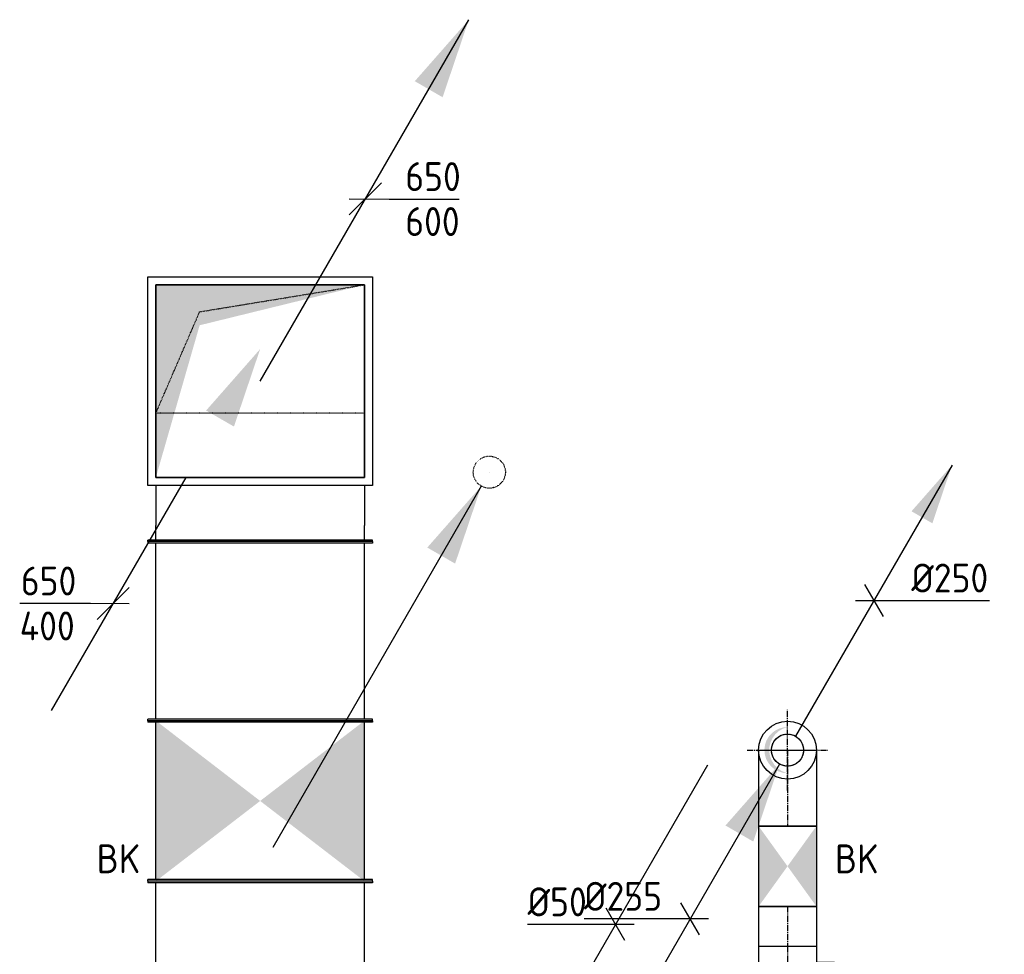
# Model space of a CAD drawing. Header units: millimetres. Extents: x -2770 to 48660, y -299 to 65946.
# Tile 23 of 39: x 24615 to 27682, y 25942 to 28853. Entities that reach past the tile are written whole.
import ezdxf

# ---------------------------------------------------------------- set-up
doc = ezdxf.new("R2010")
doc.units = ezdxf.units.MM
for name, pattern in [('2322121', [2000, 1000, 1000]), ('2322121_a', [2000, 1000, 1000]), ('CENTER2', [28.575, 19.05, -3.175, 3.175, -3.175]), ('SMALL_DASH', [1.5, 0.5, -1])]:
    doc.linetypes.add(name, pattern=pattern)
for name, color, linetype in [('WL524---', 4, '2322121'), ('WL570---_RETOUR', 4, 'SMALL_DASH'), ('WL570---_RETOUR_D', 4, 'Continuous'), ('WL570---_RETOUR_HL', 1, 'CENTER2'), ('WM524---', 1, 'Continuous'), ('WM570---', 1, 'Continuous'), ('WM570---_RETOUR', 1, 'Continuous'), ('WM570---_TOEVOER', 1, 'Continuous')]:
    doc.layers.add(name, color=color, linetype=linetype)
doc.styles.add('STABICAD-018', font='ISOCP.SHX', dxfattribs={"height": 90})
doc.styles.get("Standard").update_dxf_attribs({"font": 'arial.ttf'})

# ---------------------------------------------------------------- blocks, each defined once
blk = doc.blocks.new('*U471')
at = {"color": 0, "linetype": 'Continuous'}
for p, q in [((0, 350, -2625), (5, 350, -2625)), ((0, -350, -2625), (0, 350, -2625)), ((5, -350, -2625), (5, 350, -2625)), ((2319.5, 350, -2625), (2314.5, 350, -2625)), ((2314.5, -350, -2625), (2314.5, 350, -2625)), ((2319.5, -350, -2625), (2319.5, 350, -2625)), ((5, 325, -2625), (2314.5, 325, -2625)), ((5, -325, -2625), (2314.5, -325, -2625)), ((0, -350, -2625), (5, -350, -2625)), ((2319.5, -350, -2625), (2314.5, -350, -2625))]:
    blk.add_line(p, q, dxfattribs=at)
at = {"layer": 'WM570---_TOEVOER', "color": 2, "style": 'STABICAD-018'}
for tag, p in [('SECTIONCODE', (25213.7, 25009.2, 2625)), ('POSITIONCODE', (25213.7, 25009.2, 2625)), ('CODE', (25363.7, 23850, 2625))]:
    blk.add_attdef(tag, p, '', height=1.8, dxfattribs=at)
blk = doc.blocks.new('*U470')
at = {"linetype": 'Continuous'}
for points in [[(-250, 325), (250, 325), (0, 0)], [(-250, -325), (250, -325), (0, 0)]]:
    blk.add_hatch(color=2, dxfattribs=at).paths.add_polyline_path(points, flags=0)
at = {"color": 2, "linetype": 'Continuous'}
for p, q in [((-250, 350, -2625), (-245, 350, -2625)), ((-250, -350, -2625), (-250, 350, -2625)), ((-245, -350, -2625), (-245, 350, -2625)), ((250, 350, -2625), (245, 350, -2625)), ((245, -350, -2625), (245, 350, -2625)), ((250, -350, -2625), (250, 350, -2625)), ((-245, 325, -2625), (245, 325, -2625)), ((-245, -325, -2625), (245, -325, -2625)), ((-250, -350, -2625), (-245, -350, -2625)), ((250, -350, -2625), (245, -350, -2625))]:
    blk.add_line(p, q, dxfattribs=at)
at = {"layer": 'WM570---_TOEVOER', "color": 1, "style": 'STABICAD-018'}
for tag, p in [('PRODUCTCODE', (26388.7, 27444.5, 2625)), ('PRODUCTCODE2', (25363.7, 26419.5, 2625))]:
    blk.add_attdef(tag, p, '', height=1.8, dxfattribs=at)
at = {"layer": 'WM570---_TOEVOER', "color": 2, "style": 'STABICAD-018'}
for tag, p in [('CODE', (25363.7, 26519.5, 2625)), ('FREETEXT', (25363.7, 26469.5, 2625)), ('SECTIONCODE', (25363.7, 26419.5, 2625)), ('POSITIONCODE', (25363.7, 26419.5, 2625)), ('INDICATIONTEXT', (24854.5, 26194.5, 2625))]:
    blk.add_attdef(tag, p, '', height=1.8, dxfattribs=at)
blk = doc.blocks.new('*U474')
at = {"color": 0, "linetype": 'Continuous'}
for p, q in [((0, 350, -2625), (5, 350, -2625)), ((0, -350, -2625), (0, 350, -2625)), ((5, -350, -2625), (5, 350, -2625)), ((557.8, 350, -2625), (552.8, 350, -2625)), ((552.8, -350, -2625), (552.8, 350, -2625)), ((557.8, -350, -2625), (557.8, 350, -2625)), ((5, 325, -2625), (552.8, 325, -2625)), ((5, -325, -2625), (552.8, -325, -2625)), ((0, -350, -2625), (5, -350, -2625)), ((557.8, -350, -2625), (552.8, -350, -2625))]:
    blk.add_line(p, q, dxfattribs=at)
at = {"layer": 'WM570---_TOEVOER', "color": 2, "style": 'STABICAD-018'}
for tag, p in [('SECTIONCODE', (25213.7, 26947.8, 2625)), ('POSITIONCODE', (25213.7, 26947.8, 2625)), ('CODE', (25363.7, 26669.5, 2625))]:
    blk.add_attdef(tag, p, '', height=1.8, dxfattribs=at)
blk = doc.blocks.new('*U480')
at = {"color": 0, "linetype": 'Continuous'}
for p, q in [((-500, 350, -2625), (-495, 350, -2625)), ((-500, -350, -2625), (-500, 350, -2625)), ((-495, -350, -2625), (-495, 350, -2625)), ((-325, -350, -2625), (-325, 350, -2625)), ((-325, 350, -2625), (325, 350, -2625)), ((325, 350, -2625), (325, -350, -2625)), ((-495, 325, -2625), (-450, 325, -2625)), ((-325, 325, -2625), (-450, 325, -2625)), ((-300, 325, -2625), (-300, -325, -2625)), ((300, 325, -2625), (-300, 325, -2625)), ((300, -325, -2625), (300, 325, -2625)), ((-495, -325, -2625), (-450, -325, -2625)), ((-325, -325, -2625), (-450, -325, -2625)), ((-300, -325, -2625), (300, -325, -2625)), ((-500, -350, -2625), (-495, -350, -2625)), ((325, -350, -2625), (-325, -350, -2625))]:
    blk.add_line(p, q, dxfattribs=at)
at = {"layer": 'WM570---_TOEVOER', "color": 2, "style": 'STABICAD-018'}
for tag, p in [('CODE', (25363.7, 27827.2, 2625)), ('SECTIONCODE', (25363.7, 27727.2, 2625)), ('POSITIONCODE', (25363.7, 27727.2, 2625))]:
    blk.add_attdef(tag, p, '', height=1.8, dxfattribs=at)
blk = doc.blocks.new('*U475')
at = {"linetype": 'Continuous'}
blk.add_hatch(color=0, dxfattribs=at).paths.add_polyline_path([(-325, -300), (325, -300), (325, 300), (188.5, -174)], flags=0)
at = {"color": 0, "linetype": 'Continuous'}
for p, q in [((-325, 300, -3000), (325, 300, -3000)), ((-325, -300, -3000), (-325, 300, -3000)), ((325, 300, -3000), (325, -300, -3000)), ((325, -300, -3000), (-325, -300, -3000))]:
    blk.add_line(p, q, dxfattribs=at)
at = {"color": 2, "linetype": 'Continuous'}
for p in [(-325, 300, -3000), (-325, -300, -3000)]:
    blk.add_line(p, (-325, 0, -3000), dxfattribs=at)
at = {"layer": 'WM570---_TOEVOER', "color": 2, "style": 'STABICAD-018'}
for tag, p in [('CODE', (25363.7, 27727.2, 3000)), ('SECTIONCODE', (25363.7, 27577.2, 3150)), ('POSITIONCODE', (25363.7, 27577.2, 3150))]:
    blk.add_attdef(tag, p, '', height=1.8, dxfattribs=at)
blk = doc.blocks.new('*U478')
at = {"color": 0, "linetype": 'Continuous'}
for p, q in [((-50, -49.8), (50, 49.8)), ((-50, 0.2), (74.5, -0.4)), ((74.5, -0.4), (291.9, -0.4))]:
    blk.add_line(p, q, dxfattribs=at)
at = {"color": 0, "linetype": 'Continuous', "style": 'STABICAD-018'}
for s, p in [('650', (124.5, 24.6)), ('600', (124.5, -115.4))]:
    blk.add_text(s, height=90, dxfattribs=at).set_placement(p)
at = {"layer": 'WM570---_TOEVOER', "color": 2, "style": 'STABICAD-018'}
blk.add_attdef('CODE', (25691.3, 28294.7), '', height=1.8, dxfattribs=at)
blk = doc.blocks.new('*U479')
at = {"linetype": 'Continuous'}
for color, points in [(0, [(-325, -300), (325, -300), (325, 300), (188.5, -174)]), (2, [(-650, -1125.8), (-568.3, -884.3), (-481.7, -934.3)])]:
    blk.add_hatch(color=color, dxfattribs=at).paths.add_polyline_path(points, flags=0)
at = {"color": 0, "linetype": 'Continuous'}
for p, q in [((-325, 300, -3000), (325, 300, -3000)), ((-325, -300, -3000), (-325, 300, -3000)), ((325, 300, -3000), (325, -300, -3000)), ((325, -300, -3000), (-325, -300, -3000))]:
    blk.add_line(p, q, dxfattribs=at)
at = {"color": 2, "linetype": 'Continuous'}
for p, q in [((-325, 300, -3000), (-325, 0, -3000)), ((0, 0, -3000), (-650, -1125.8, -3000)), ((-325, -300, -3000), (-325, 0, -3000))]:
    blk.add_line(p, q, dxfattribs=at)
at = {"layer": 'WM570---_TOEVOER', "color": 2, "style": 'STABICAD-018'}
for tag, p in [('CODE', (25363.7, 27827.2, 3000)), ('FLOORCODE', (25413.7, 27727.2, 3000)), ('SECTIONCODE', (25363.7, 27577.2, 3150)), ('POSITIONCODE', (25363.7, 27577.2, 3150))]:
    blk.add_attdef(tag, p, '', height=1.8, dxfattribs=at)
blk = doc.blocks.new('*U481')
at = {"linetype": 'SMALL_DASH'}
blk.add_hatch(color=2, dxfattribs=at).paths.add_polyline_path([(-25, -43.3), (-106.7, -284.8), (-193.3, -234.8)], flags=0)
at = {"color": 0, "linetype": 'SMALL_DASH'}
blk.add_line((0, 0), (0, 0, 1), dxfattribs=at)
at = {"color": 2, "linetype": 'Continuous'}
blk.add_line((-25, -43.3, 1), (-675, -1169.1, 1), dxfattribs=at)
at = {"color": 0, "linetype": 'SMALL_DASH'}
blk.add_circle((0, 0, 1), 50, dxfattribs=at)
at = {"color": 2, "linetype": 'SMALL_DASH'}
blk.add_circle((0, 0, 1), 50, dxfattribs=at)
at = {"layer": 'WM570---_TOEVOER', "color": 2, "style": 'STABICAD-018'}
for tag, p in [('SECTIONCODE', (26077.7, 27593.6, 149)), ('POSITIONCODE', (26077.7, 27593.6, 149)), ('CODE', (26077.7, 27543.6, -1)), ('FLOORCODE', (26127.7, 27443.6, -1))]:
    blk.add_attdef(tag, p, '', height=1.8, dxfattribs=at)
blk = doc.blocks.new('*U482')
at = {"linetype": 'Continuous'}
blk.add_hatch(color=2, dxfattribs=at).paths.add_polyline_path([(0, 0), (241.5, -81.7), (191.5, -168.3)], flags=0)
at = {"color": 2, "linetype": 'Continuous'}
blk.add_line((1125.8, -650), (400, -230.9), dxfattribs=at)
at = {"layer": 'WL570---_RETOUR_HL', "linetype": 'SMALL_DASH'}
for p, q in [((200, 325), (-200, 325)), ((-200, 325), (-200, -325)), ((-116, -188.5), (-200, 325)), ((200, 325), (200, -325)), ((200, -325), (-116, -188.5)), ((-200, -325), (200, -325))]:
    blk.add_line(p, q, dxfattribs=at)
at = {"layer": 'WM570---_TOEVOER', "color": 2, "style": 'STABICAD-018'}
for tag, p in [('CODE', (27079, 27327.2)), ('FLOORCODE', (27129, 27227.2)), ('SECTIONCODE', (27229, 27227.2, 1312)), ('POSITIONCODE', (27229, 27227.2, 1312))]:
    blk.add_attdef(tag, p, '', height=1.8, dxfattribs=at)
blk = doc.blocks.new('*U483')
at = {"color": 0, "linetype": 'Continuous'}
for p, q in [((-50, -49.7), (50, 49.7)), ((-70.2, 0.4), (-291.3, 0.4)), ((50, -0.3), (-70.2, 0.4))]:
    blk.add_line(p, q, dxfattribs=at)
at = {"color": 0, "linetype": 'Continuous', "style": 'STABICAD-018'}
for s, p in [('650', (-287.7, 25.4)), ('400', (-291.3, -114.6))]:
    blk.add_text(s, height=90, dxfattribs=at).set_placement(p)
at = {"layer": 'WM570---_TOEVOER', "color": 2, "style": 'STABICAD-018'}
blk.add_attdef('CODE', (24905.8, 27034.2), '', height=1.8, dxfattribs=at)
blk = doc.blocks.new('*U512')
at = {"color": 0, "linetype": 'Continuous'}
for p, q in [((0, 90, -2750), (236.8, 90, -2750)), ((0, -90, -2750), (0, 90, -2750)), ((236.8, 90, -2750), (236.8, -90, -2750)), ((0, -90, -2750), (236.8, -90, -2750))]:
    blk.add_line(p, q, dxfattribs=at)
at = {"layer": 'WL570---_RETOUR_HL', "linetype": 'CENTER2'}
blk.add_line((0, 0, -2750), (236.8, 0, -2750), dxfattribs=at)
at = {"layer": 'WM570---_TOEVOER', "color": 2, "style": 'STABICAD-018'}
for tag, p in [('CODE', (27006.6, 26577.8, 2750)), ('SECTIONCODE', (27156.6, 26483.4, 2750)), ('POSITIONCODE', (27156.6, 26483.4, 2750))]:
    blk.add_attdef(tag, p, '', height=1.8, dxfattribs=at)
blk = doc.blocks.new('*U484')
at = {"linetype": 'Continuous'}
blk.add_hatch(color=0, dxfattribs=at).paths.add_polyline_path([(0, -72), (-14.3, -70.6), (-28, -66.3), (-40.7, -59.4), (-51.6, -50.2), (-60.6, -38.9), (-67.1, -26.1), (-71, -12.2), (-72, 2.1), (-70.1, 16.4), (-65.5, 30), (-58.2, 42.4), (-48.6, 53.1), (-37.1, 61.7), (-24.1, 67.8), (-10.2, 71.3), (0, 72), (-0.4, 71.9), (-14.3, 67), (-27, 59.4), (-37.9, 49.5), (-46.7, 37.6), (-52.9, 24.1), (-56.3, 9.8), (-56.7, -5), (-54.3, -19.6), (-49, -33.4), (-41, -45.8), (-30.8, -56.5), (-18.6, -64.8), (-5, -70.6), (-0.4, -71.9)], is_closed=False, flags=0)
at = {"color": 0, "linetype": 'Continuous'}
blk.add_circle((0, 0, -2750), 90, dxfattribs=at)
at = {"layer": 'WL570---_RETOUR_HL', "linetype": 'CENTER2'}
for p, q in [((0, -126, 1000), (0, 126, 1000)), ((-126, 0, 1000), (126, 0, 1000))]:
    blk.add_line(p, q, dxfattribs=at)
blk.add_circle((0, 0, -2750), 0.0125, dxfattribs=at)
at = {"layer": 'WM570---', "color": 2, "style": 'STABICAD-018'}
for tag, p in [('SECTIONCODE', (27006.6, 26727.8, 3249.5)), ('POSITIONCODE', (27006.6, 26727.8, 3249.5)), ('CODE', (27006.6, 26577.8, 2750))]:
    blk.add_attdef(tag, p, '', height=1.8, dxfattribs=at)
blk = doc.blocks.new('*U511')
at = {"linetype": '2322121'}
blk.add_hatch(color=2, dxfattribs=at).paths.add_polyline_path([(512.5, 887.7), (451.2, 706.5), (386.3, 744)], flags=0)
at = {"color": 2, "linetype": '2322121_a'}
blk.add_line((512.5, 887.7, 250), (25, 43.3, 250), dxfattribs=at)
at = {"color": 0, "linetype": '2322121'}
blk.add_line((0, 0), (0, 0, 250), dxfattribs=at)
blk.add_circle((0, 0, 250), 50, dxfattribs=at)
at = {"color": 2, "linetype": '2322121'}
blk.add_circle((0, 0, 250), 50, dxfattribs=at)
at = {"layer": 'WM570---_TOEVOER', "color": 2}
for tag in ['SECTIONCODE', 'POSITIONCODE']:
    blk.add_attdef(tag, (27006.6, 26727.8, 2874.5), '', height=1.8, dxfattribs=at)
at = {"layer": 'WM570---_TOEVOER', "color": 2, "style": 'STABICAD-018'}
for tag, p in [('CODE', (27006.6, 26677.8, 2750)), ('FLOORCODE', (27056.6, 26577.8, 2750))]:
    blk.add_attdef(tag, p, '', height=1.8, dxfattribs=at)
blk = doc.blocks.new('*U514')
at = {"linetype": 'Continuous'}
for points in [[(-125, 90), (0, 0), (125, 90)], [(125, -90), (0, 0), (-125, -90)]]:
    blk.add_hatch(color=2, dxfattribs=at).paths.add_polyline_path(points, flags=0)
at = {"color": 2, "linetype": 'Continuous'}
for p, q in [((-125, 90, -2750), (125, 90, -2750)), ((-125, -90, -2750), (-125, 90, -2750)), ((125, 90, -2750), (125, -90, -2750)), ((-125, -90, -2750), (125, -90, -2750))]:
    blk.add_line(p, q, dxfattribs=at)
at = {"layer": 'WM570---_TOEVOER', "color": 1, "style": 'STABICAD-018'}
for tag, p in [('PRODUCTCODE', (27326.6, 26536, 2750)), ('PRODUCTCODE2', (27006.6, 26216, 2750))]:
    blk.add_attdef(tag, p, '', height=1.8, dxfattribs=at)
at = {"layer": 'WM570---_TOEVOER', "color": 2, "style": 'STABICAD-018'}
for tag, p in [('CODE', (27006.6, 26316, 2750)), ('FREETEXT', (27006.6, 26266, 2750)), ('SECTIONCODE', (27006.6, 26216, 2750)), ('POSITIONCODE', (27006.6, 26216, 2750)), ('INDICATIONTEXT', (27154.5, 26194.1, 2750))]:
    blk.add_attdef(tag, p, '', height=1.8, dxfattribs=at)
blk = doc.blocks.new('*U513')
at = {"color": 0, "linetype": 'Continuous'}
for p, q in [((0, 90, -2750), (124.5, 90, -2750)), ((0, -90, -2750), (0, 90, -2750)), ((124.5, 90, -2750), (124.5, -90, -2750)), ((0, -90, -2750), (124.5, -90, -2750))]:
    blk.add_line(p, q, dxfattribs=at)
at = {"layer": 'WL570---_RETOUR_HL', "linetype": 'CENTER2'}
blk.add_line((0, 0, -2750), (124.5, 0, -2750), dxfattribs=at)
at = {"layer": 'WM570---_TOEVOER', "color": 2, "style": 'STABICAD-018'}
for tag, p in [('CODE', (27006.6, 26091, 2750)), ('SECTIONCODE', (27156.6, 26052.8, 2750)), ('POSITIONCODE', (27156.6, 26052.8, 2750))]:
    blk.add_attdef(tag, p, '', height=1.8, dxfattribs=at)
blk = doc.blocks.new('*U503')
at = {"color": 0, "linetype": 'Continuous'}
for p, q in [((-90, 90, -2750), (-90, 146.1, -2750)), ((-90, 146.1, -2750), (90, 146.1, -2750)), ((90, 90, -2750), (90, 146.1, -2750)), ((-139.3, 90, -2750), (-90, 90, -2750)), ((-139.3, 90, -2750), (-139.3, -90, -2750)), ((-90, 90, -2750), (0, 0, -2750)), ((90, 90, -2750), (0, 0, -2750)), ((90, 90, -2750), (139.3, 90, -2750)), ((139.3, 90, -2750), (139.3, -90, -2750)), ((-139.3, -90, -2750), (139.3, -90, -2750))]:
    blk.add_line(p, q, dxfattribs=at)
at = {"layer": 'WL570---_RETOUR_HL', "linetype": 'CENTER2'}
for p, q in [((0, 0, -2750), (0, 146.1, -2750)), ((-139.3, 0, -2750), (139.3, 0, -2750))]:
    blk.add_line(p, q, dxfattribs=at)
at = {"layer": 'WM570---_RETOUR', "color": 2, "style": 'STABICAD-018'}
for tag in ['CODE', 'SECTIONCODE', 'POSITIONCODE']:
    blk.add_attdef(tag, (27006.6, 25827.1, 2750), '', height=1.8, dxfattribs=at)
blk = doc.blocks.new('*U517')
at = {"color": 0, "linetype": 'Continuous'}
for p, q in [((-28.9, 50), (28.9, -50)), ((-57.7, 0), (66.8, 0)), ((66.8, 0), (359.9, 0))]:
    blk.add_line(p, q, dxfattribs=at)
at = {"color": 0, "linetype": 'Continuous', "style": 'STABICAD-018'}
blk.add_text('%%c250', height=90, dxfattribs=at).set_placement((116.8, 25))
at = {"layer": 'WM570---_TOEVOER', "color": 2, "style": 'STABICAD-018'}
blk.add_attdef('CODE', (27275.6, 27043.8, 2750), '', height=1.8, dxfattribs=at)
blk = doc.blocks.new('*U518')
at = {"linetype": 'SMALL_DASH'}
blk.add_hatch(color=2, dxfattribs=at).paths.add_polyline_path([(-25, -43.3), (-106.7, -284.8), (-193.3, -234.8)], flags=0)
at = {"color": 0, "linetype": 'SMALL_DASH'}
blk.add_line((0, 0), (0, 0, 1), dxfattribs=at)
at = {"color": 2, "linetype": 'Continuous'}
blk.add_line((-25, -43.3, 1), (-675, -1169.1, 1), dxfattribs=at)
at = {"color": 0, "linetype": 'SMALL_DASH'}
blk.add_circle((0, 0, 1), 50, dxfattribs=at)
at = {"color": 2, "linetype": 'SMALL_DASH'}
blk.add_circle((0, 0, 1), 50, dxfattribs=at)
at = {"layer": 'WM570---_TOEVOER', "color": 2, "style": 'STABICAD-018'}
for tag, p in [('SECTIONCODE', (26603.4, 26747.6, 149)), ('POSITIONCODE', (26603.4, 26747.6, 149)), ('CODE', (26603.4, 26697.6, -1)), ('FLOORCODE', (26653.4, 26597.6, -1))]:
    blk.add_attdef(tag, p, '', height=1.8, dxfattribs=at)
blk = doc.blocks.new('*U519')
at = {"color": 0, "linetype": 'Continuous'}
for p, q in [((28.9, -50), (-28.9, 50)), ((-33.7, 0), (-330.4, 0)), ((57.7, 0), (-33.7, 0))]:
    blk.add_line(p, q, dxfattribs=at)
at = {"color": 0, "linetype": 'Continuous', "style": 'STABICAD-018'}
blk.add_text('%%c255', height=90, dxfattribs=at).set_placement((-330.4, 25))
at = {"layer": 'WM570---_TOEVOER', "color": 2, "style": 'STABICAD-018'}
blk.add_attdef('CODE', (26703.2, 26052.3), '', height=1.8, dxfattribs=at)
blk = doc.blocks.new('*U536')
at = {"linetype": '2322121'}
blk.add_hatch(color=2, dxfattribs=at).paths.add_polyline_path([(25, 43.3), (86.3, 224.4), (151.2, 186.9)], flags=0)
at = {"color": 2, "linetype": '2322121_a'}
blk.add_line((25, 43.3, 3000), (512.5, 887.7, 3000), dxfattribs=at)
at = {"color": 0, "linetype": '2322121'}
blk.add_line((0, 0), (0, 0, 3000), dxfattribs=at)
blk.add_circle((0, 0, 3000), 50, dxfattribs=at)
at = {"color": 2, "linetype": '2322121'}
blk.add_circle((0, 0, 3000), 50, dxfattribs=at)
at = {"layer": 'WM570---_RETOUR', "color": 2, "style": 'STABICAD-018'}
for tag, p in [('SECTIONCODE', (26245.5, 25794.7, 1499.5)), ('POSITIONCODE', (26245.5, 25794.7, 1499.5)), ('CODE', (26245.5, 25744.7)), ('FLOORCODE', (26295.5, 25644.7))]:
    blk.add_attdef(tag, p, '', height=1.8, dxfattribs=at)
blk = doc.blocks.new('*U541')
at = {"color": 0, "linetype": 'Continuous'}
for p, q in [((28.9, -50), (-28.9, 50)), ((-43.9, 0), (-274, 0)), ((57.7, 0), (-43.9, 0))]:
    blk.add_line(p, q, dxfattribs=at)
at = {"color": 0, "linetype": 'Continuous', "style": 'STABICAD-018'}
blk.add_text('%%c50', height=90, dxfattribs=at).set_placement((-274, 25))
at = {"layer": 'WM570---_RETOUR', "color": 2, "style": 'STABICAD-018'}
blk.add_attdef('CODE', (26470.9, 26035.1), '', height=1.8, dxfattribs=at)

msp = doc.modelspace()

# ---------------------------------------------------------------- block references
at = {"layer": 'WL524---', "linetype": '2322121'}
msp.add_blockref('*U536', (26245.5, 25644.7), dxfattribs=at)
at = {"layer": 'WL570---_RETOUR', "linetype": 'SMALL_DASH'}
for name, p in [('*U481', (26077.7, 27443.6, -1)), ('*U518', (27006.6, 26577.8))]:
    msp.add_blockref(name, p, dxfattribs=at)
at = {"layer": 'WL570---_RETOUR', "linetype": '2322121'}
msp.add_blockref('*U511', (27006.6, 26577.8, 2750), dxfattribs=at)
at = {"layer": 'WL570---_RETOUR_D', "linetype": 'Continuous'}
for name, p, rotation in [('*U479', (25363.7, 27727.2, 3000), 180), ('*U480', (25363.7, 27727.2, 2625), 90.00000000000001), ('*U482', (25363.7, 27827.2), 270), ('*U475', (25363.7, 27727.2, 3000), 180), ('*U474', (25363.7, 26669.5, 2625), 90.00000000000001), ('*U512', (27006.6, 26577.8, 2750), 270), ('*U471', (25363.7, 23850, 2625), 90.00000000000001), ('*U513', (27006.6, 26091, 2750), 270), ('*U503', (27006.6, 25827.1, 2750), 270)]:
    msp.add_blockref(name, p, dxfattribs=dict(at, rotation=rotation))
msp.add_blockref('*U484', (27006.6, 26577.8, 2750), dxfattribs=at)
at = {"layer": 'WL570---_RETOUR_D', "color": 2, "linetype": 'Continuous'}
ref = msp.add_blockref('*U470', (25363.7, 26419.5, 2625), dxfattribs=dict(at, rotation=90.00000000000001))
ref.add_attrib('INDICATIONTEXT', 'BK', (24854.5, 26194.5, 2625), dxfattribs={"layer": '0', "color": 2, "linetype": 'SMALL_DASH', "height": 90, "style": 'STABICAD-018'})
ref = msp.add_blockref('*U514', (27006.6, 26216, 2750), dxfattribs=dict(at, rotation=270))
ref.add_attrib('INDICATIONTEXT', 'BK', (27154.5, 26194.1, 2750), dxfattribs={"layer": '0', "color": 2, "linetype": 'SMALL_DASH', "height": 90, "style": 'STABICAD-018'})
at = {"layer": 'WM524---', "linetype": 'Continuous'}
for name, p in [('*U517', (27275.6, 27043.8, 2750)), ('*U541', (26470.9, 26035.1))]:
    msp.add_blockref(name, p, dxfattribs=at)
at = {"layer": 'WM570---_RETOUR', "linetype": 'Continuous'}
for name, p in [('*U478', (25691.3, 28294.7)), ('*U483', (24905.8, 27034.2)), ('*U519', (26703.2, 26052.3))]:
    msp.add_blockref(name, p, dxfattribs=at)

doc.saveas('drawing.dxf')
